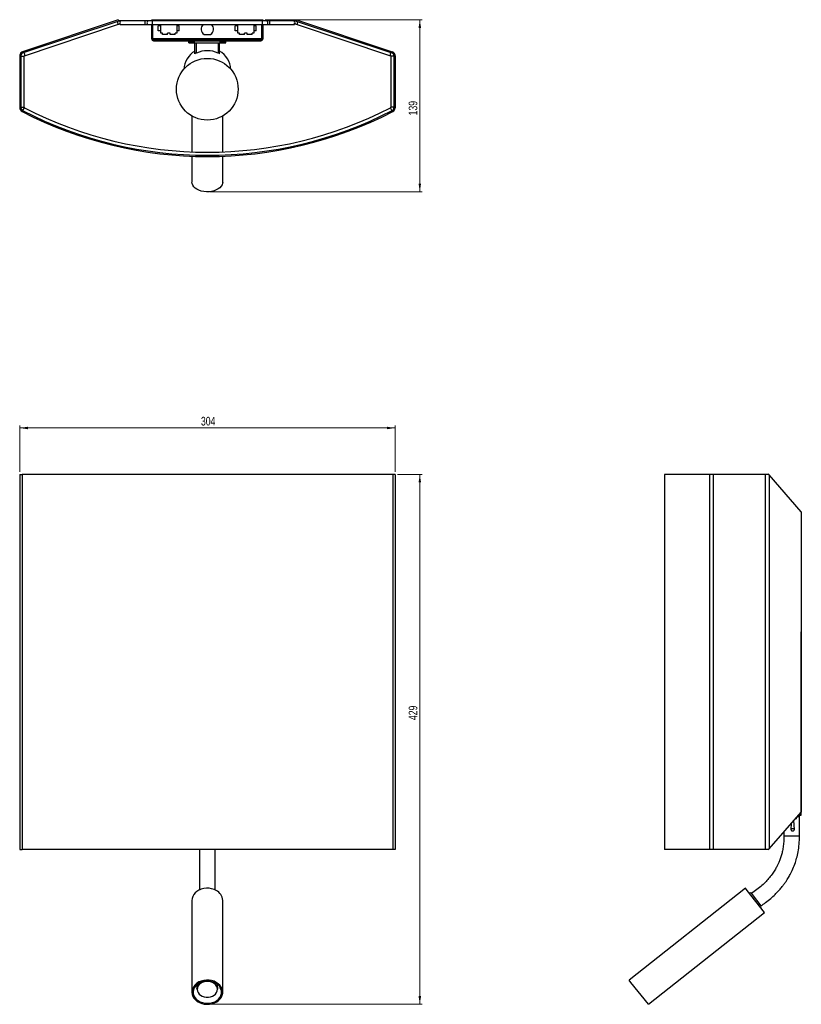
# Model space of a CAD drawing. Header units: millimetres. Extents: x 637 to 954, y 260 to 658.
import ezdxf

# ---------------------------------------------------------------- set-up
doc = ezdxf.new("R2010")
doc.units = ezdxf.units.MM
doc.header["$PDSIZE"] = -1
doc.styles.add('SLDTEXTSTYLE0', font='TXT', dxfattribs={"width": 0.75})
doc.dimstyles.new('SLDDIMSTYLE0', dxfattribs={"dimtxt": 3.5, "dimasz": 3.302, "dimexe": 0, "dimexo": 0.0625, "dimgap": 0.875, "dimtad": 1, "dimdec": 0, "dimlfac": 2, "dimrnd": 1e-09, "dimzin": 12, "dimdsep": 46, "dimtxsty": 'SLDTEXTSTYLE0', "dimsah": 1, "dimcen": 0.09, "dimadec": 0, "dimazin": 3, "dimtfac": 1, "dimtofl": 0, "dimtmove": 0, "dimatfit": 3, "dimfxl": 0, "dimfrac": 2, "dimtolj": 1, "dimtzin": 12, "dimarcsym": 0})
doc.dimstyles.new('SLDDIMSTYLE1', dxfattribs={"dimtxt": 3.5, "dimasz": 3.302, "dimexe": 0, "dimexo": 0.0625, "dimgap": 0.875, "dimtad": 1, "dimdec": 0, "dimlfac": 2, "dimrnd": 1e-09, "dimzin": 12, "dimdsep": 46, "dimtxsty": 'SLDTEXTSTYLE0', "dimsah": 1, "dimcen": 0.09, "dimadec": 0, "dimazin": 3, "dimtfac": 1, "dimtdec": 0, "dimtofl": 0, "dimtmove": 0, "dimatfit": 3, "dimfxl": 0, "dimfrac": 2, "dimtolj": 1, "dimtzin": 12, "dimarcsym": 0})

# ---------------------------------------------------------------- blocks, each defined once
blk = doc.blocks.new('_D')
at = {"color": 7, "linetype": 'Continuous', "lineweight": 0}
for p, q in [((790.42, 474.3), (800.42, 474.3)), ((799.42, 259.64), (799.42, 474.3)), ((714.36, 259.64), (800.42, 259.64))]:
    blk.add_line(p, q, dxfattribs=at)
at = {"color": 7, "linetype": 'Continuous', "lineweight": 18}
for points in [[(799.42, 474.3), (798.91, 471), (799.92, 471)], [(799.42, 259.64), (799.92, 262.95), (798.91, 262.95)]]:
    blk.add_solid(points, dxfattribs=at)
at = {"color": 7, "linetype": 'Continuous', "lineweight": 18, "insert": (794.9, 374.75), "char_height": 3.5, "attachment_point": 1, "rotation": 90, "style": 'SLDTEXTSTYLE0'}
blk.add_mtext('429', dxfattribs=at)
blk = doc.blocks.new('_D_1')
at = {"color": 7, "linetype": 'Continuous', "lineweight": 0}
for p, q in [((637.4, 475.3), (637.4, 494.07)), ((789.42, 493.07), (637.4, 493.07)), ((789.42, 475.3), (789.42, 494.07))]:
    blk.add_line(p, q, dxfattribs=at)
at = {"color": 7, "linetype": 'Continuous', "lineweight": 18}
for points in [[(637.4, 493.07), (640.7, 492.57), (640.7, 493.58)], [(789.42, 493.07), (786.11, 493.58), (786.11, 492.57)]]:
    blk.add_solid(points, dxfattribs=at)
at = {"color": 7, "linetype": 'Continuous', "lineweight": 18, "insert": (710.79, 497.59), "char_height": 3.5, "attachment_point": 1, "style": 'SLDTEXTSTYLE0'}
blk.add_mtext('304', dxfattribs=at)
blk = doc.blocks.new('_D_2')
at = {"color": 7, "linetype": 'Continuous', "lineweight": 0}
for p, q in [((736.86, 658.45), (800.42, 658.45)), ((799.42, 588.76), (799.42, 658.45)), ((714.36, 588.76), (800.42, 588.76))]:
    blk.add_line(p, q, dxfattribs=at)
at = {"color": 7, "linetype": 'Continuous', "lineweight": 18}
for points in [[(799.42, 658.45), (798.91, 655.14), (799.92, 655.14)], [(799.42, 588.76), (799.92, 592.06), (798.91, 592.06)]]:
    blk.add_solid(points, dxfattribs=at)
at = {"color": 7, "linetype": 'Continuous', "lineweight": 18, "insert": (794.9, 619.68), "char_height": 3.5, "attachment_point": 1, "rotation": 90, "style": 'SLDTEXTSTYLE0'}
blk.add_mtext('139', dxfattribs=at)

msp = doc.modelspace()

# ---------------------------------------------------------------- linework, layer by layer
at = {"color": 7, "linetype": 'Continuous', "lineweight": 25}
for p, q in [((677.33, 658.35), (638.59, 645.48)), ((677.33, 658.35), (677.48, 657.87)), ((690.86, 658.45), (691.26, 658.45)), ((690.86, 657.95), (690.86, 658.45)), ((691.26, 657.95), (691.26, 658.45)), ((691.27, 658.45), (735.46, 658.45)), ((691.27, 657.95), (691.27, 658.45)), ((735.46, 658.45), (735.86, 658.45)), ((735.46, 658.45), (735.46, 657.95)), ((735.46, 657.95), (735.46, 658.45)), ((735.86, 658.45), (735.86, 657.95)), ((749.48, 658.35), (749.33, 657.87)), ((749.48, 658.35), (788.22, 645.48)), ((677.48, 657.87), (638.75, 645)), ((639.3, 643.87), (677.02, 656.44)), ((677.02, 656.44), (677.64, 656.65)), ((688.14, 657.95), (678.14, 657.95)), ((678.14, 657.52), (678.14, 657.95)), ((678.14, 656.45), (678.14, 657.2)), ((678.14, 656.45), (688.14, 656.45)), ((689.64, 657.95), (688.14, 657.95)), ((688.14, 656.45), (689.64, 656.45)), ((691.14, 657.95), (689.64, 657.95)), ((689.64, 656.45), (690.86, 656.45)), ((691.26, 656.7), (690.86, 656.7)), ((690.86, 656.48), (690.86, 656.7)), ((690.86, 656.48), (691.26, 656.48)), ((690.86, 651.51), (690.86, 656.48)), ((735.67, 657.95), (691.14, 657.95)), ((691.26, 656.48), (691.26, 656.7)), ((691.26, 651.51), (691.26, 656.48)), ((691.26, 656.45), (735.46, 656.45)), ((691.27, 650.71), (691.27, 656.45)), ((694.51, 655.95), (693.51, 655.95)), ((693.51, 653.95), (693.51, 655.95)), ((694.51, 654.95), (694.51, 656.45)), ((694.51, 652.95), (694.51, 654.95)), ((701.01, 656.45), (701.01, 654.95)), ((702.01, 655.95), (701.01, 655.95)), ((701.01, 654.95), (701.01, 652.95)), ((702.01, 653.95), (702.01, 655.95)), ((724.71, 653.95), (724.71, 655.95)), ((725.71, 655.95), (724.71, 655.95)), ((725.71, 654.95), (725.71, 656.45)), ((725.71, 652.95), (725.71, 654.95)), ((732.21, 656.45), (732.21, 654.95)), ((733.21, 655.95), (732.21, 655.95)), ((732.21, 654.95), (732.21, 652.95)), ((733.21, 653.95), (733.21, 655.95)), ((735.86, 656.7), (735.46, 656.7)), ((735.46, 656.7), (735.46, 656.48)), ((735.46, 656.48), (735.86, 656.48)), ((735.46, 656.48), (735.46, 651.51)), ((735.46, 650.71), (735.46, 656.45)), ((737.17, 657.95), (735.67, 657.95)), ((735.86, 656.7), (735.86, 656.48)), ((735.86, 656.48), (735.86, 651.51)), ((735.86, 656.45), (737.17, 656.45)), ((738.67, 657.95), (737.17, 657.95)), ((737.17, 656.45), (738.67, 656.45)), ((748.67, 657.95), (738.67, 657.95)), ((738.67, 656.45), (748.67, 656.45)), ((748.67, 657.52), (748.67, 657.95)), ((748.67, 656.45), (748.67, 657.2)), ((749.17, 656.65), (749.79, 656.44)), ((749.33, 657.87), (788.06, 645)), ((749.79, 656.44), (787.51, 643.87)), ((690.86, 651.51), (691.26, 651.51)), ((690.86, 650.71), (690.86, 651.51)), ((691.26, 650.71), (691.26, 651.51)), ((691.27, 650.71), (691.33, 650.52)), ((735.46, 650.71), (691.27, 650.71)), ((691.63, 650.35), (735.1, 650.35)), ((694.51, 653.95), (693.51, 653.95)), ((695.23, 652.95), (694.51, 652.95)), ((695.23, 652.45), (695.23, 652.95)), ((697.23, 652.45), (695.23, 652.45)), ((698.3, 652.95), (697.23, 652.95)), ((697.23, 652.45), (697.23, 652.95)), ((698.3, 652.45), (698.3, 652.95)), ((700.3, 652.45), (698.3, 652.45)), ((701.01, 652.95), (700.3, 652.95)), ((700.3, 652.45), (700.3, 652.95)), ((702.01, 653.95), (701.01, 653.95)), ((712.05, 652.46), (714.68, 652.46)), ((725.71, 653.95), (724.71, 653.95)), ((726.43, 652.95), (725.71, 652.95)), ((726.43, 652.45), (726.43, 652.95)), ((728.43, 652.45), (726.43, 652.45)), ((729.5, 652.95), (728.43, 652.95)), ((728.43, 652.45), (728.43, 652.95)), ((729.5, 652.45), (729.5, 652.95)), ((731.5, 652.45), (729.5, 652.45)), ((732.21, 652.95), (731.5, 652.95)), ((731.5, 652.45), (731.5, 652.95)), ((733.21, 653.95), (732.21, 653.95)), ((735.46, 651.51), (735.86, 651.51)), ((735.46, 651.51), (735.46, 650.71)), ((735.86, 651.51), (735.86, 650.71)), ((691.63, 649.95), (735.1, 649.95)), ((705.86, 649.1), (705.86, 649.6)), ((705.86, 649.6), (708.35, 649.6)), ((705.86, 649.1), (720.86, 649.1)), ((708.35, 649.95), (708.35, 649.6)), ((708.36, 644.66), (708.36, 649.1)), ((709, 645.01), (709, 649.1)), ((717.72, 649.1), (717.72, 645.01)), ((718.36, 649.95), (718.36, 649.6)), ((718.36, 649.6), (720.86, 649.6)), ((718.36, 644.66), (718.36, 649.1)), ((720.86, 649.1), (720.86, 649.6)), ((637.4, 643.81), (637.4, 622.78)), ((637.9, 643.81), (637.9, 622.78)), ((637.92, 644.2), (637.92, 645.06)), ((637.92, 644.2), (637.96, 644.2)), ((639.16, 622.97), (639.16, 643.62)), ((709, 645.01), (709, 644.86)), ((717.72, 644.87), (717.72, 645.01)), ((787.51, 643.87), (787.51, 643.87)), ((787.66, 643.62), (787.66, 622.97)), ((788.86, 644.2), (788.89, 644.2)), ((788.89, 645.06), (788.89, 644.2)), ((788.92, 643.81), (788.92, 622.78)), ((789.42, 643.81), (789.42, 622.78)), ((707.11, 619.46), (707.11, 604.9)), ((719.61, 604.89), (719.61, 619.46)), ((707.11, 603.15), (707.11, 592.63)), ((719.61, 592.63), (719.61, 603.14)), ((637.4, 474.3), (637.4, 322.3)), ((637.4, 474.3), (638.35, 474.3)), ((788.47, 474.3), (638.35, 474.3)), ((638.35, 474.3), (638.35, 322.3)), ((788.47, 474.3), (788.47, 322.3)), ((789.42, 474.3), (788.47, 474.3)), ((789.42, 474.3), (789.42, 322.3)), ((898.48, 474.3), (898.48, 322.3)), ((916.68, 474.3), (898.48, 474.3)), ((916.68, 474.3), (916.68, 322.3)), ((918.23, 474.3), (916.68, 474.3)), ((939.27, 474.3), (918.23, 474.3)), ((918.23, 474.3), (918.23, 322.3)), ((939.27, 474.3), (939.27, 322.3)), ((940.51, 474.3), (939.27, 474.3)), ((940.93, 474.04), (940.93, 322.55)), ((953.8, 459.14), (940.93, 474.04)), ((953.8, 459.14), (953.8, 337.46)), ((953.9, 410.55), (953.8, 410.55)), ((953.9, 336.71), (953.9, 410.55)), ((940.93, 322.55), (953.8, 337.46)), ((951.9, 334.81), (951.9, 335.26)), ((952.37, 335.51), (952.12, 335.51)), ((952.65, 336.06), (952.65, 335.76)), ((952.81, 336.31), (953.9, 336.31)), ((953.15, 336.71), (953.9, 336.71)), ((953.16, 336.71), (953.9, 336.71)), ((953.18, 327.81), (953.18, 336.31)), ((953.9, 336.31), (953.9, 336.71)), ((949.85, 332.89), (949.71, 330.51)), ((951.09, 330.51), (950.87, 334.07)), ((951.9, 334.81), (951.51, 334.81)), ((946.88, 329.45), (946.88, 327.81)), ((637.4, 322.3), (638.35, 322.3)), ((788.47, 322.3), (638.35, 322.3)), ((789.42, 322.3), (788.47, 322.3)), ((916.68, 322.3), (898.48, 322.3)), ((918.23, 322.3), (916.68, 322.3)), ((939.27, 322.3), (918.23, 322.3)), ((940.54, 322.3), (939.27, 322.3)), ((931.29, 306.65), (884.21, 269.45)), ((932.01, 305.73), (931.29, 306.65)), ((939.04, 296.84), (932.01, 305.73)), ((933.54, 304.6), (937.57, 299.5)), ((707.11, 301.74), (707.11, 264.55)), ((719.61, 264.55), (719.61, 301.74)), ((891.96, 259.64), (939.04, 296.84)), ((709.19, 267.41), (709.2, 267.66)), ((709.19, 267.45), (709.2, 267.66)), ((709.19, 267.65), (709.19, 267.45)), ((709.19, 267.41), (709.19, 265.74)), ((717.54, 267.45), (717.54, 267.65)), ((717.54, 265.74), (717.54, 267.41)), ((884.93, 268.54), (884.21, 269.45)), ((891.96, 259.64), (884.93, 268.54))]:
    msp.add_line(p, q, dxfattribs=at)
at = {"color": 8, "linetype": 'Continuous', "lineweight": 25}
for p, q in [((688.14, 656.45), (688.14, 657.95)), ((691.14, 656.7), (691.14, 657.95)), ((735.67, 656.7), (735.67, 657.95)), ((738.67, 656.45), (738.67, 657.95)), ((637.9, 643.62), (639.16, 643.62)), ((788.92, 643.62), (787.66, 643.62)), ((637.9, 622.97), (639.16, 622.97)), ((638.7, 621.6), (639.29, 622.75)), ((788.11, 621.6), (787.52, 622.75)), ((788.92, 622.97), (787.66, 622.97)), ((952.33, 335.76), (952.65, 335.76)), ((952.65, 336.06), (952.59, 336.06)), ((953.18, 327.81), (946.88, 327.81))]:
    msp.add_line(p, q, dxfattribs=at)
at = {"color": 8, "linetype": 'Continuous', "lineweight": 25, "flags": 128}
for points in [[(676.83, 657.65), (676.96, 657.41), (677.06, 657.13), (677.11, 656.84), (677.12, 656.61), (677.06, 656.47), (677.02, 656.44)], [(749.98, 657.65), (749.85, 657.41), (749.75, 657.13), (749.7, 656.84), (749.7, 656.61), (749.75, 656.47), (749.79, 656.44)], [(639.09, 645.11), (639.22, 644.87), (639.33, 644.58), (639.39, 644.29), (639.4, 644.05), (639.34, 643.9), (639.3, 643.87)], [(787.73, 645.11), (787.59, 644.87), (787.48, 644.58), (787.42, 644.29), (787.41, 644.05), (787.47, 643.9), (787.51, 643.87)]]:
    msp.add_lwpolyline(points, dxfattribs=at)
at = {"color": 7, "linetype": 'Continuous', "lineweight": 25, "flags": 128}
for points in [[(717, 589.48), (716.09, 589.14), (715.1, 588.91), (714.06, 588.78), (713, 588.76), (711.95, 588.86), (710.94, 589.06), (710, 589.37), (709.16, 589.76), (708.44, 590.25), (707.86, 590.8), (707.44, 591.4), (707.19, 592.04), (707.11, 592.63)], [(719.61, 592.63), (719.58, 592.24), (719.39, 591.59), (719.02, 590.98), (718.48, 590.41), (717.81, 589.9), (717, 589.48)], [(951.09, 330.51), (951.09, 330.51), (951.04, 330.59), (950.89, 330.66), (950.66, 330.71), (950.4, 330.72), (950.14, 330.71), (949.91, 330.66), (949.76, 330.59), (949.71, 330.51), (949.71, 330.51)], [(717, 305.73), (716.09, 306.16), (715.1, 306.45), (714.06, 306.62), (713, 306.64), (711.95, 306.52), (710.94, 306.26), (710, 305.88), (709.16, 305.37), (708.44, 304.76), (707.86, 304.06), (707.44, 303.3), (707.19, 302.49), (707.11, 301.74)], [(717, 268.54), (716.09, 268.96), (715.1, 269.26), (714.06, 269.42), (713, 269.44), (711.95, 269.32), (710.94, 269.07), (710, 268.68), (709.16, 268.18), (708.44, 267.57), (707.86, 266.87), (707.44, 266.11), (707.19, 265.3), (707.11, 264.47), (707.22, 263.64), (707.51, 262.84), (707.96, 262.09), (708.57, 261.4), (709.31, 260.81), (710.17, 260.33), (711.13, 259.97), (712.15, 259.74), (713.2, 259.64), (714.26, 259.69), (715.29, 259.88), (716.27, 260.2), (717.16, 260.65), (717.95, 261.21), (718.6, 261.87), (719.1, 262.6), (719.44, 263.39), (719.6, 264.21), (719.58, 265.04), (719.39, 265.86), (719.02, 266.64), (718.48, 267.36), (717.81, 268), (717, 268.54)], [(716.71, 268.22), (715.82, 268.63), (714.85, 268.91), (713.83, 269.04), (712.8, 269.04), (711.79, 268.89), (710.83, 268.6), (709.95, 268.18), (709.18, 267.64), (708.54, 267), (708.06, 266.29), (707.75, 265.52), (707.62, 264.71), (707.67, 263.91), (707.91, 263.12), (708.32, 262.38), (708.9, 261.71), (709.61, 261.13), (710.45, 260.66), (711.39, 260.31), (712.38, 260.1), (713.41, 260.04), (714.43, 260.11), (715.43, 260.34), (716.35, 260.69), (717.18, 261.17), (717.89, 261.76), (718.45, 262.44), (718.85, 263.19), (719.07, 263.98), (719.11, 264.78), (718.96, 265.59), (718.63, 266.35), (718.14, 267.06), (717.49, 267.69), (716.71, 268.22)], [(709.19, 265.74), (709.28, 266.41), (709.55, 267.07), (709.98, 267.66), (710.56, 268.17), (711.27, 268.57), (712.06, 268.85), (712.92, 269)], [(713.81, 262.49), (714.65, 262.63), (715.44, 262.91), (716.13, 263.31), (716.71, 263.81), (717.14, 264.4), (717.4, 265.05), (717.49, 265.72), (717.4, 266.39), (717.13, 267.03), (716.69, 267.62), (716.12, 268.12), (715.42, 268.52), (714.63, 268.79), (713.78, 268.93), (712.92, 268.93), (712.08, 268.79), (711.29, 268.51), (710.6, 268.11), (710.02, 267.61), (709.59, 267.02), (709.33, 266.37), (709.24, 265.7), (709.33, 265.03), (709.6, 264.39), (710.03, 263.8), (710.61, 263.3), (711.31, 262.9), (712.1, 262.63), (712.94, 262.49), (713.81, 262.49)], [(712.92, 269), (713.79, 269), (714.64, 268.86), (715.44, 268.58), (716.15, 268.18), (716.73, 267.67), (717.17, 267.08), (717.45, 266.43), (717.54, 265.75), (717.54, 265.74)], [(717.53, 267.66), (717.54, 267.42), (717.54, 267.41)], [(717.53, 267.66), (717.54, 267.45), (717.54, 267.45)]]:
    msp.add_lwpolyline(points, dxfattribs=at)
at = {"color": 7, "linetype": 'Continuous', "lineweight": 25}
msp.add_circle((713.36, 630.29), 12.5, dxfattribs=at)
for centre, radius, start, end in [((677.41, 657.36), 0.75, 288.4349, 90), ((749.41, 657.36), 0.75, 90, 251.5651), ((689.64, 657.2), 0.75, 90, 270), ((713.36, 654.58), 2.5, 131.7257, 238.2117), ((713.36, 654.58), 2.5, 301.7883, 48.2743), ((737.17, 657.2), 0.75, 270, 90), ((691.63, 650.71), 0.768, 180, 270), ((691.63, 650.71), 0.368, 180, 270), ((735.1, 650.71), 0.368, 270, 0), ((735.1, 650.71), 0.768, 270, 0), ((639.15, 643.81), 1.75, 134.6507, 180), ((639.15, 643.81), 1.25, 162.2433, 180), ((639.15, 643.81), 1.75, 108.3807, 134.6507), ((639.15, 643.81), 1.25, 108.3807, 162.2433), ((713.19, 637.7), 9.38, 120.9774, 175.8405), ((713.33, 636.45), 9.59, 116.8465, 121.1804), ((713.36, 636.22), 9.68, 63.2581, 116.8116), ((713.4, 636.45), 9.59, 58.8196, 63.2236), ((713.52, 637.69), 9.39, 4.2073, 58.9748), ((787.67, 643.81), 1.25, 17.7567, 71.6193), ((787.67, 643.81), 1.75, 45.3493, 71.6193), ((787.67, 643.81), 1.25, 0, 17.7567), ((787.67, 643.81), 1.75, 0, 45.3493), ((639.15, 622.78), 1.75, 180, 242.7451), ((639.15, 622.78), 1.25, 180, 242.7451), ((639.41, 622.97), 0.25, 180, 242.7355), ((713.41, 766.56), 161.79, 242.7355, 297.2645), ((787.41, 622.97), 0.25, 297.2645, 0), ((787.67, 622.78), 1.25, 297.2549, 0), ((787.67, 622.78), 1.75, 297.2549, 0), ((713.41, 766.93), 163.91, 242.7451, 297.2549), ((713.41, 766.93), 163.41, 242.7451, 297.2549), ((714.94, 301.53), 4.68, 2.6018, 63.8978), ((933.15, 304.29), 0.5, 38.3106, 128.3106), ((937.18, 299.19), 0.5, 308.3106, 38.3106)]:
    msp.add_arc(centre, radius, start, end, dxfattribs=at)
for centre, major_axis, ratio, start_param, end_param in [((939.27, 473.83), (1.75, 0), 0.384767, 0.320804, 0.779301), ((952.37, 335.76), (0.281, 0), 0.890192, 4.712389, 6.283185), ((939.27, 322.77), (1.75, 0), 0.384767, 5.524307, 5.962381)]:
    msp.add_ellipse(centre, major_axis=major_axis, ratio=ratio, start_param=start_param, end_param=end_param, dxfattribs=at)
for points, knots in [([(735.4, 650.52), (735.41, 650.54), (735.43, 650.61), (735.45, 650.67), (735.46, 650.71)], [0, 0, 0, 0, 0.377151, 1, 1, 1, 1]), ([(639.16, 643.62), (639.16, 643.64), (639.16, 643.69), (639.18, 643.76), (639.22, 643.81), (639.26, 643.85), (639.29, 643.86), (639.3, 643.87)], [0, 0, 0, 0, 0.1475826, 0.3307721, 0.5328019, 0.7756984, 1, 1, 1, 1]), ([(787.51, 643.87), (787.52, 643.86), (787.55, 643.85), (787.59, 643.82), (787.63, 643.75), (787.65, 643.69), (787.65, 643.64), (787.66, 643.62)], [0, 0, 0, 0, 0.180156, 0.465455, 0.67922, 0.861933, 1, 1, 1, 1]), ([(946.88, 327.81), (946.87, 327), (946.83, 325.48), (946.58, 323.34), (946.22, 321.48), (945.78, 319.77), (945.26, 318.24), (944.7, 316.88), (944.1, 315.63), (943.36, 314.27), (942.32, 312.65), (941.06, 311), (939.59, 309.34), (937.91, 307.72), (935.93, 306.04), (934.43, 305), (933.65, 304.47)], [0, 0, 0, 0, 0.0862061, 0.1631245, 0.2302109, 0.2881279, 0.3522738, 0.4023122, 0.445388, 0.5000868, 0.5680118, 0.6503141, 0.7225765, 0.8050714, 0.899266, 1, 1, 1, 1]), ([(937.56, 299.52), (938.2, 299.96), (939.57, 300.91), (941.48, 302.47), (943.23, 304.08), (944.67, 305.57), (945.85, 306.92), (946.79, 308.12), (947.55, 309.17), (948.34, 310.35), (949.25, 311.88), (950.32, 313.97), (951.28, 316.31), (952.08, 318.86), (952.68, 321.54), (953.1, 324.56), (953.16, 326.7), (953.18, 327.81)], [0, 0, 0, 0, 0.068919, 0.148638, 0.218778, 0.280052, 0.333005, 0.378033, 0.415406, 0.448676, 0.504093, 0.573439, 0.656944, 0.729267, 0.810452, 0.901047, 1, 1, 1, 1]), ([(949.71, 330.5), (949.72, 330.43), (949.74, 330.28), (949.85, 330.1), (949.98, 329.98), (950.12, 329.9), (950.26, 329.86), (950.35, 329.85), (950.4, 329.85)], [0, 0, 0, 0, 0.222083, 0.418206, 0.585875, 0.734115, 0.870862, 1, 1, 1, 1]), ([(950.4, 329.85), (950.43, 329.85), (950.53, 329.85), (950.69, 329.9), (950.88, 330.02), (951.02, 330.21), (951.09, 330.38), (951.08, 330.49), (951.08, 330.51)], [0, 0, 0, 0, 0.084101, 0.275498, 0.482533, 0.707352, 0.940412, 1, 1, 1, 1]), ([(710.21, 322.3), (710.21, 321.99), (710.21, 320.86), (710.21, 319.1), (710.21, 317.16), (710.21, 315.63), (710.21, 314.22), (710.21, 312.69), (710.21, 310.88), (710.21, 309.03), (710.21, 307.32), (710.21, 306.35), (710.21, 305.9)], [0, 0, 0, 0, 0.049075, 0.17971, 0.286197, 0.369716, 0.441032, 0.531353, 0.643443, 0.778673, 0.896684, 1, 1, 1, 1]), ([(716.51, 305.92), (716.51, 306.07), (716.51, 306.65), (716.51, 307.79), (716.51, 309.22), (716.51, 310.6), (716.51, 311.91), (716.51, 313.37), (716.51, 315.25), (716.51, 317.35), (716.51, 319.65), (716.51, 321.27), (716.51, 322.2), (716.51, 322.3)], [0, 0, 0, 0, 0.036508, 0.135585, 0.246535, 0.334954, 0.406681, 0.494563, 0.604699, 0.737545, 0.852947, 0.983096, 1, 1, 1, 1])]:
    msp.add_open_spline(points, degree=3, knots=knots, dxfattribs=at)
at = {"color": 7, "linetype": 'Continuous', "lineweight": 0}
for p in [(713.36, 588.76), (713.36, 259.64)]:
    msp.add_point(p, dxfattribs=at)

# ---------------------------------------------------------------- dimensions: what is measured, and where the dimension line sits
at = {"color": 7, "linetype": 'Continuous', "lineweight": 18}
for base, p1, p2, dimstyle, picture, middle in [((799.42, 658.45), (713.36, 588.76), (735.86, 658.45), 'SLDDIMSTYLE1', '_D_2', (799.42, 623.55)), ((799.42, 474.3), (713.36, 259.64), (789.42, 474.3), 'SLDDIMSTYLE0', '_D', (799.42, 378.63))]:
    dim = msp.add_linear_dim(base=base, p1=p1, p2=p2, angle=90, dimstyle=dimstyle, dxfattribs=at)
    dim.commit()
    dim.dimension.update_dxf_attribs({"geometry": picture, "text_midpoint": middle, "dimtype": 160})
dim = msp.add_linear_dim(base=(637.4, 493.07), p1=(789.42, 474.3), p2=(637.4, 474.3), dimstyle='SLDDIMSTYLE1', dxfattribs=at)
dim.commit()
dim.dimension.update_dxf_attribs({"geometry": '_D_1', "text_midpoint": (714.66, 493.07), "dimtype": 160})

doc.saveas('drawing.dxf')
